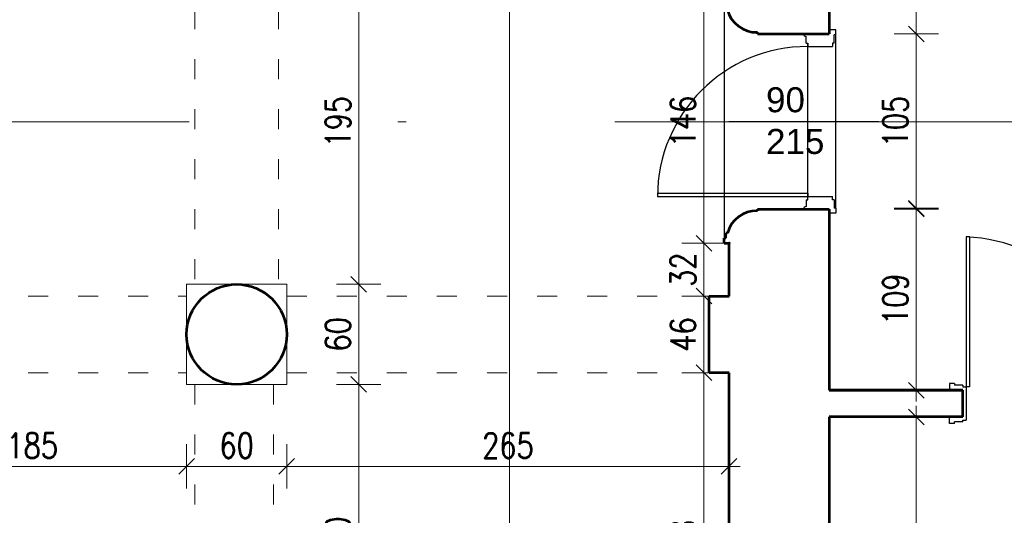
# Model space of a CAD drawing. Header units: millimetres. Extents: x 56977 to 67992, y 30187 to 42235.
# Tile 105 of 130: x 64809 to 65398, y 36090 to 36387. Entities that reach past the tile are written whole.
import ezdxf

# ---------------------------------------------------------------- set-up
doc = ezdxf.new("R2010")
doc.units = ezdxf.units.MM
doc.header["$MEASUREMENT"] = 0
doc.linetypes.add('ACAD_ISO03W100', pattern=[30, 12, -18])
doc.linetypes.add('DASHDOT', pattern=[1.01, 0.5, -0.25, 0.01, -0.25])
doc.layers.get('0').update_dxf_attribs({"lineweight": 13})
doc.layers.get('DEFPOINTS').update_dxf_attribs({"lineweight": 13})
doc.layers.add('AI-OKNA', color=4, linetype='Continuous')
doc.layers.add('okna', color=8, linetype='Continuous')
for name, color, linetype, lineweight in [('AI-OPISY', 3, 'Continuous', 13), ('AI_MURY', 40, 'Continuous', 53), ('AI_WIDOK', 8, 'Continuous', 13), ('wymiary', 8, 'Continuous', 13)]:
    doc.layers.add(name, color=color, linetype=linetype, lineweight=lineweight)
doc.styles.get("Standard").update_dxf_attribs({"font": 'txt.shx'})
doc.styles.add('Style-ROMANS', font='ROMANS.shx')
doc.styles.add('WYMIAROWY-08', font='ROMANS.shx', dxfattribs={"width": 0.8})
doc.dimstyles.new('DYBY', dxfattribs={"dimscale": 100, "dimtxt": 0.15, "dimasz": 0.05, "dimexe": 0.05, "dimexo": 0.1, "dimgap": 0.05, "dimtad": 1, "dimdec": 0, "dimdsep": 46, "dimlunit": 5, "dimtxsty": 'WYMIAROWY-08', "dimblk": 'M_STRZ', "dimcen": 0.1, "dimse1": 1, "dimse2": 1, "dimclrd": 7, "dimclre": 7, "dimclrt": 1, "dimadec": 0, "dimazin": 0, "dimtfac": 1, "dimtdec": 0, "dimtmove": 2, "dimatfit": 3, "dimldrblk": 'M_STRZ', "dimfxl": 0, "dimtolj": 1, "dimarcsym": 0})

# ---------------------------------------------------------------- blocks, each defined once
blk = doc.blocks.new('M_STRZ')
for p, q in [((0, 2.66), (0, 0)), ((-1.33, 0), (1.33, 0)), ((-0.94, -0.94), (0.94, 0.94)), ((0, 0), (0, -2.66))]:
    blk.add_line(p, q)
blk = doc.blocks.new('*U181')
at = {"layer": 'DEFPOINTS', "color": 0}
for p in [(65981.54, 37177.77), (65293.54, 35762.07), (65981.54, 35762.07)]:
    blk.add_point(p, dxfattribs=at)
at = {"layer": 'wymiary', "color": 7, "lineweight": -2}
blk.add_line((65298.54, 37177.77), (65976.54, 37177.77), dxfattribs=at)
at = {"layer": 'wymiary', "color": 7, "lineweight": -2, "xscale": 5, "yscale": 5, "zscale": 5, "rotation": 180}
blk.add_blockref('M_STRZ', (65293.54, 37177.77), dxfattribs=at)
at = {"layer": 'wymiary', "color": 7, "lineweight": -2, "xscale": 5, "yscale": 5, "zscale": 5}
blk.add_blockref('M_STRZ', (65981.54, 37177.77), dxfattribs=at)
at = {"layer": 'wymiary', "color": 1, "insert": (65637.54, 37190.27), "char_height": 15, "attachment_point": 5, "style": 'WYMIAROWY-08'}
blk.add_mtext('688', dxfattribs=at)
blk = doc.blocks.new('*D1714')
at = {"layer": 'DEFPOINTS'}
for p in [(65621.49, 37190.27), (65981.54, 37177.77), (65293.54, 35762.07), (65981.54, 35762.07)]:
    blk.add_point(p, dxfattribs=at)
at = {"layer": 'wymiary', "color": 7}
blk.add_blockref('*U181', (0, 0), dxfattribs=at)
blk = doc.blocks.new('*U814')
at = {"layer": 'DEFPOINTS', "color": 0}
for p in [(65233.54, 36253.25), (65218.51, 36221.57), (65233.54, 36221.57)]:
    blk.add_point(p, dxfattribs=at)
at = {"layer": 'wymiary', "color": 7, "lineweight": -2}
blk.add_line((65218.51, 36248.25), (65218.51, 36226.57), dxfattribs=at)
at = {"layer": 'wymiary', "color": 7, "lineweight": -2, "xscale": 5, "yscale": 5, "zscale": 5}
for p, rotation in [((65218.51, 36253.25), 90), ((65218.51, 36221.57), 270)]:
    blk.add_blockref('M_STRZ', p, dxfattribs=dict(at, rotation=rotation))
at = {"layer": 'wymiary', "color": 1, "insert": (65206.01, 36237.41), "char_height": 15, "attachment_point": 5, "rotation": 90, "style": 'WYMIAROWY-08'}
blk.add_mtext('32', dxfattribs=at)
blk = doc.blocks.new('*D2347')
at = {"layer": 'DEFPOINTS'}
for p in [(65233.54, 36253.25), (65231.01, 36248.03), (65218.51, 36221.57), (65233.54, 36221.57)]:
    blk.add_point(p, dxfattribs=at)
at = {"layer": 'wymiary', "color": 7}
blk.add_blockref('*U814', (0, 0), dxfattribs=at)
blk = doc.blocks.new('*U815')
at = {"layer": 'DEFPOINTS', "color": 0}
for p in [(65233.54, 36399.25), (65218.51, 36253.25), (65233.54, 36253.25)]:
    blk.add_point(p, dxfattribs=at)
at = {"layer": 'wymiary', "color": 7, "lineweight": -2}
blk.add_line((65218.51, 36394.25), (65218.51, 36258.25), dxfattribs=at)
at = {"layer": 'wymiary', "color": 7, "lineweight": -2, "xscale": 5, "yscale": 5, "zscale": 5}
for p, rotation in [((65218.51, 36399.25), 90), ((65218.51, 36253.25), 270)]:
    blk.add_blockref('M_STRZ', p, dxfattribs=dict(at, rotation=rotation))
at = {"layer": 'wymiary', "color": 1, "insert": (65206.01, 36326.25), "char_height": 15, "attachment_point": 5, "rotation": 90, "style": 'WYMIAROWY-08'}
blk.add_mtext('146', dxfattribs=at)
blk = doc.blocks.new('*D2348')
at = {"layer": 'DEFPOINTS'}
for p in [(65233.54, 36399.25), (65231.01, 36341.73), (65218.51, 36253.25), (65233.54, 36253.25)]:
    blk.add_point(p, dxfattribs=at)
at = {"layer": 'wymiary', "color": 7}
blk.add_blockref('*U815', (0, 0), dxfattribs=at)
blk = doc.blocks.new('*U816')
at = {"layer": 'DEFPOINTS', "color": 0}
for p in [(65233.54, 36221.57), (65218.51, 36175.57), (65233.54, 36175.57)]:
    blk.add_point(p, dxfattribs=at)
at = {"layer": 'wymiary', "color": 7, "lineweight": -2}
blk.add_line((65218.51, 36216.57), (65218.51, 36180.57), dxfattribs=at)
at = {"layer": 'wymiary', "color": 7, "lineweight": -2, "xscale": 5, "yscale": 5, "zscale": 5}
for p, rotation in [((65218.51, 36221.57), 90), ((65218.51, 36175.57), 270)]:
    blk.add_blockref('M_STRZ', p, dxfattribs=dict(at, rotation=rotation))
at = {"layer": 'wymiary', "color": 1, "insert": (65206.01, 36198.57), "char_height": 15, "attachment_point": 5, "rotation": 90, "style": 'WYMIAROWY-08'}
blk.add_mtext('46', dxfattribs=at)
blk = doc.blocks.new('*D2349')
at = {"layer": 'DEFPOINTS'}
for p in [(65233.54, 36221.57), (65231.01, 36209.19), (65218.51, 36175.57), (65233.54, 36175.57)]:
    blk.add_point(p, dxfattribs=at)
at = {"layer": 'wymiary', "color": 7}
blk.add_blockref('*U816', (0, 0), dxfattribs=at)
blk = doc.blocks.new('*U817')
at = {"layer": 'DEFPOINTS', "color": 0}
for p in [(65233.54, 36175.57), (65218.51, 35968.07), (65233.54, 35968.07)]:
    blk.add_point(p, dxfattribs=at)
at = {"layer": 'wymiary', "color": 7, "lineweight": -2}
blk.add_line((65218.51, 36170.57), (65218.51, 35973.07), dxfattribs=at)
at = {"layer": 'wymiary', "color": 7, "lineweight": -2, "xscale": 5, "yscale": 5, "zscale": 5}
for p, rotation in [((65218.51, 36175.57), 90), ((65218.51, 35968.07), 270)]:
    blk.add_blockref('M_STRZ', p, dxfattribs=dict(at, rotation=rotation))
at = {"layer": 'wymiary', "color": 1, "insert": (65206.01, 36071.82), "char_height": 15, "attachment_point": 5, "rotation": 90, "style": 'WYMIAROWY-08'}
blk.add_mtext('208', dxfattribs=at)
blk = doc.blocks.new('*D2350')
at = {"layer": 'DEFPOINTS'}
for p in [(65233.54, 36175.57), (65231.01, 36088.15), (65218.51, 35968.07), (65233.54, 35968.07)]:
    blk.add_point(p, dxfattribs=at)
at = {"layer": 'wymiary', "color": 7}
blk.add_blockref('*U817', (0, 0), dxfattribs=at)
blk = doc.blocks.new('*U831')
at = {"layer": 'DEFPOINTS', "color": 0}
for p in [(64959.54, 36423.62), (64959.54, 36228.62), (65011.67, 36228.62)]:
    blk.add_point(p, dxfattribs=at)
at = {"layer": 'wymiary', "color": 7, "lineweight": -2}
blk.add_line((65011.67, 36418.62), (65011.67, 36233.62), dxfattribs=at)
at = {"layer": 'wymiary', "color": 7, "lineweight": -2, "xscale": 5, "yscale": 5, "zscale": 5}
for p, rotation in [((65011.67, 36423.62), 90), ((65011.67, 36228.62), 270)]:
    blk.add_blockref('M_STRZ', p, dxfattribs=dict(at, rotation=rotation))
at = {"layer": 'wymiary', "color": 1, "insert": (64999.17, 36326.12), "char_height": 15, "attachment_point": 5, "rotation": 90, "style": 'WYMIAROWY-08'}
blk.add_mtext('195', dxfattribs=at)
blk = doc.blocks.new('*D2364')
at = {"layer": 'DEFPOINTS'}
for p in [(64959.54, 36423.62), (64999.17, 36341.6), (64959.54, 36228.62), (65011.67, 36228.62)]:
    blk.add_point(p, dxfattribs=at)
at = {"layer": 'wymiary', "color": 7}
blk.add_blockref('*U831', (0, 0), dxfattribs=at)
blk = doc.blocks.new('*U832')
at = {"layer": 'DEFPOINTS', "color": 0}
for p in [(64959.54, 36228.62), (64959.54, 36168.62), (65011.67, 36168.62)]:
    blk.add_point(p, dxfattribs=at)
at = {"layer": 'wymiary', "color": 7, "lineweight": -2}
blk.add_line((65011.67, 36223.62), (65011.67, 36173.62), dxfattribs=at)
at = {"layer": 'wymiary', "color": 7, "lineweight": -2, "xscale": 5, "yscale": 5, "zscale": 5}
for p, rotation in [((65011.67, 36228.62), 90), ((65011.67, 36168.62), 270)]:
    blk.add_blockref('M_STRZ', p, dxfattribs=dict(at, rotation=rotation))
at = {"layer": 'wymiary', "color": 1, "insert": (64999.17, 36198.62), "char_height": 15, "attachment_point": 5, "rotation": 90, "style": 'WYMIAROWY-08'}
blk.add_mtext('60', dxfattribs=at)
blk = doc.blocks.new('*D2365')
at = {"layer": 'DEFPOINTS'}
for p in [(64959.54, 36228.62), (64999.17, 36208.95), (64959.54, 36168.62), (65011.67, 36168.62)]:
    blk.add_point(p, dxfattribs=at)
at = {"layer": 'wymiary', "color": 7}
blk.add_blockref('*U832', (0, 0), dxfattribs=at)
blk = doc.blocks.new('*U833')
at = {"layer": 'DEFPOINTS', "color": 0}
for p in [(64959.54, 36168.62), (64959.54, 35979.12), (65011.67, 35979.12)]:
    blk.add_point(p, dxfattribs=at)
at = {"layer": 'wymiary', "color": 7, "lineweight": -2}
blk.add_line((65011.67, 36163.62), (65011.67, 35984.12), dxfattribs=at)
at = {"layer": 'wymiary', "color": 7, "lineweight": -2, "xscale": 5, "yscale": 5, "zscale": 5}
for p, rotation in [((65011.67, 36168.62), 90), ((65011.67, 35979.12), 270)]:
    blk.add_blockref('M_STRZ', p, dxfattribs=dict(at, rotation=rotation))
at = {"layer": 'wymiary', "color": 1, "insert": (64999.17, 36073.87), "char_height": 15, "attachment_point": 5, "rotation": 90, "style": 'WYMIAROWY-08'}
blk.add_mtext('190', dxfattribs=at)
blk = doc.blocks.new('*D2366')
at = {"layer": 'DEFPOINTS'}
for p in [(64959.54, 36168.62), (64999.17, 36089.35), (64959.54, 35979.12), (65011.67, 35979.12)]:
    blk.add_point(p, dxfattribs=at)
at = {"layer": 'wymiary', "color": 7}
blk.add_blockref('*U833', (0, 0), dxfattribs=at)
blk = doc.blocks.new('*U952')
at = {"layer": 'DEFPOINTS', "color": 0}
for p in [(65011.67, 39375.07), (65011.65, 31744.07), (65102.04, 31744.07)]:
    blk.add_point(p, dxfattribs=at)
at = {"layer": 'wymiary', "color": 7, "lineweight": -2}
blk.add_line((65102.05, 39370.07), (65102.04, 31749.07), dxfattribs=at)
at = {"layer": 'wymiary', "color": 7, "lineweight": -2, "xscale": 5, "yscale": 5, "zscale": 5}
for p, rotation in [((65102.05, 39375.07), 89.99988153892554), ((65102.04, 31744.07), 269.9998815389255)]:
    blk.add_blockref('M_STRZ', p, dxfattribs=dict(at, rotation=rotation))
at = {"layer": 'wymiary', "color": 1, "insert": (65089.54, 35559.57), "char_height": 15, "attachment_point": 5, "rotation": 89.99988, "style": 'WYMIAROWY-08'}
blk.add_mtext('\\H15.000000;7631', dxfattribs=at)
blk = doc.blocks.new('*D2485')
at = {"layer": 'DEFPOINTS'}
for p in [(65011.67, 39375.07), (65089.54, 35581.62), (65011.65, 31744.07), (65102.04, 31744.07)]:
    blk.add_point(p, dxfattribs=at)
at = {"layer": 'wymiary', "color": 7}
blk.add_blockref('*U952', (0, 0), dxfattribs=at)
blk = doc.blocks.new('*U1108')
at = {"layer": 'DEFPOINTS', "color": 0}
for p in [(64723.54, 36171.12), (64908.54, 36168.62), (64908.54, 36119.43)]:
    blk.add_point(p, dxfattribs=at)
at = {"layer": 'wymiary', "color": 7, "lineweight": -2}
blk.add_line((64728.54, 36119.43), (64903.54, 36119.43), dxfattribs=at)
at = {"layer": 'wymiary', "color": 7, "lineweight": -2, "xscale": 5, "yscale": 5, "zscale": 5, "rotation": 180}
blk.add_blockref('M_STRZ', (64723.54, 36119.43), dxfattribs=at)
at = {"layer": 'wymiary', "color": 7, "lineweight": -2, "xscale": 5, "yscale": 5, "zscale": 5}
blk.add_blockref('M_STRZ', (64908.54, 36119.43), dxfattribs=at)
at = {"layer": 'wymiary', "color": 1, "insert": (64816.04, 36131.93), "char_height": 15, "attachment_point": 5, "style": 'WYMIAROWY-08'}
blk.add_mtext('185', dxfattribs=at)
blk = doc.blocks.new('*D2641')
at = {"layer": 'DEFPOINTS'}
for p in [(64723.54, 36171.12), (64908.54, 36168.62), (64908.54, 36119.43), (64800.56, 36106.93)]:
    blk.add_point(p, dxfattribs=at)
at = {"layer": 'wymiary', "color": 7}
blk.add_blockref('*U1108', (0, 0), dxfattribs=at)
blk = doc.blocks.new('*U1109')
at = {"layer": 'DEFPOINTS', "color": 0}
for p in [(64908.54, 36168.62), (64968.54, 36168.62), (64968.54, 36119.43)]:
    blk.add_point(p, dxfattribs=at)
at = {"layer": 'wymiary', "color": 7, "lineweight": -2}
blk.add_line((64913.54, 36119.43), (64963.54, 36119.43), dxfattribs=at)
at = {"layer": 'wymiary', "color": 7, "lineweight": -2, "xscale": 5, "yscale": 5, "zscale": 5, "rotation": 180}
blk.add_blockref('M_STRZ', (64908.54, 36119.43), dxfattribs=at)
at = {"layer": 'wymiary', "color": 7, "lineweight": -2, "xscale": 5, "yscale": 5, "zscale": 5}
blk.add_blockref('M_STRZ', (64968.54, 36119.43), dxfattribs=at)
at = {"layer": 'wymiary', "color": 1, "insert": (64938.54, 36131.93), "char_height": 15, "attachment_point": 5, "style": 'WYMIAROWY-08'}
blk.add_mtext('60', dxfattribs=at)
blk = doc.blocks.new('*D2642')
at = {"layer": 'DEFPOINTS'}
for p in [(64908.54, 36168.62), (64968.54, 36168.62), (64968.54, 36119.43), (64928.2, 36106.93)]:
    blk.add_point(p, dxfattribs=at)
at = {"layer": 'wymiary', "color": 7}
blk.add_blockref('*U1109', (0, 0), dxfattribs=at)
blk = doc.blocks.new('*U1110')
at = {"layer": 'DEFPOINTS', "color": 0}
for p in [(64968.54, 36168.62), (65233.54, 36154.41), (65233.54, 36119.43)]:
    blk.add_point(p, dxfattribs=at)
at = {"layer": 'wymiary', "color": 7, "lineweight": -2}
blk.add_line((64973.54, 36119.43), (65228.54, 36119.43), dxfattribs=at)
at = {"layer": 'wymiary', "color": 7, "lineweight": -2, "xscale": 5, "yscale": 5, "zscale": 5, "rotation": 180}
blk.add_blockref('M_STRZ', (64968.54, 36119.43), dxfattribs=at)
at = {"layer": 'wymiary', "color": 7, "lineweight": -2, "xscale": 5, "yscale": 5, "zscale": 5}
blk.add_blockref('M_STRZ', (65233.54, 36119.43), dxfattribs=at)
at = {"layer": 'wymiary', "color": 1, "insert": (65101.04, 36131.93), "char_height": 15, "attachment_point": 5, "style": 'WYMIAROWY-08'}
blk.add_mtext('265', dxfattribs=at)
blk = doc.blocks.new('*D2643')
at = {"layer": 'DEFPOINTS'}
for p in [(64968.54, 36168.62), (65233.54, 36154.41), (65233.54, 36119.43), (65084.7, 36106.93)]:
    blk.add_point(p, dxfattribs=at)
at = {"layer": 'wymiary', "color": 7}
blk.add_blockref('*U1110', (0, 0), dxfattribs=at)
blk = doc.blocks.new('*U1178')
at = {"layer": 'DEFPOINTS', "color": 0}
for p in [(65293.54, 36483.07), (65293.54, 36378.75), (65345.67, 36378.75)]:
    blk.add_point(p, dxfattribs=at)
at = {"layer": 'wymiary', "color": 7, "lineweight": -2}
blk.add_line((65345.67, 36478.07), (65345.67, 36383.75), dxfattribs=at)
at = {"layer": 'wymiary', "color": 7, "lineweight": -2, "xscale": 5, "yscale": 5, "zscale": 5}
for p, rotation in [((65345.67, 36483.07), 90), ((65345.67, 36378.75), 270)]:
    blk.add_blockref('M_STRZ', p, dxfattribs=dict(at, rotation=rotation))
at = {"layer": 'wymiary', "color": 1, "insert": (65333.17, 36430.91), "char_height": 15, "attachment_point": 5, "rotation": 90, "style": 'WYMIAROWY-08'}
blk.add_mtext('105', dxfattribs=at)
blk = doc.blocks.new('*D2711')
at = {"layer": 'DEFPOINTS'}
for p in [(65293.54, 36483.07), (65333.17, 36446.39), (65293.54, 36378.75), (65345.67, 36378.75)]:
    blk.add_point(p, dxfattribs=at)
at = {"layer": 'wymiary', "color": 7}
blk.add_blockref('*U1178', (0, 0), dxfattribs=at)
blk = doc.blocks.new('*U1179')
at = {"layer": 'DEFPOINTS', "color": 0}
for p in [(65293.54, 36378.75), (65293.54, 36273.75), (65345.67, 36273.75)]:
    blk.add_point(p, dxfattribs=at)
at = {"layer": 'wymiary', "color": 7, "lineweight": -2}
blk.add_line((65345.67, 36373.75), (65345.67, 36278.75), dxfattribs=at)
at = {"layer": 'wymiary', "color": 7, "lineweight": -2, "xscale": 5, "yscale": 5, "zscale": 5}
for p, rotation in [((65345.67, 36378.75), 90), ((65345.67, 36273.75), 270)]:
    blk.add_blockref('M_STRZ', p, dxfattribs=dict(at, rotation=rotation))
at = {"layer": 'wymiary', "color": 1, "insert": (65333.17, 36326.25), "char_height": 15, "attachment_point": 5, "rotation": 90, "style": 'WYMIAROWY-08'}
blk.add_mtext('105', dxfattribs=at)
blk = doc.blocks.new('*D2712')
at = {"layer": 'DEFPOINTS'}
for p in [(65293.54, 36378.75), (65333.17, 36341.73), (65293.54, 36273.75), (65345.67, 36273.75)]:
    blk.add_point(p, dxfattribs=at)
at = {"layer": 'wymiary', "color": 7}
blk.add_blockref('*U1179', (0, 0), dxfattribs=at)
blk = doc.blocks.new('*U1277')
at = {"layer": 'DEFPOINTS', "color": 0}
for p in [(65293.54, 36149.07), (65293.54, 35917.88), (65345.67, 35917.88)]:
    blk.add_point(p, dxfattribs=at)
at = {"layer": 'wymiary', "color": 7, "lineweight": -2}
blk.add_line((65345.67, 36144.07), (65345.67, 35922.88), dxfattribs=at)
at = {"layer": 'wymiary', "color": 7, "lineweight": -2, "xscale": 5, "yscale": 5, "zscale": 5}
for p, rotation in [((65345.67, 36149.07), 90), ((65345.67, 35917.88), 270)]:
    blk.add_blockref('M_STRZ', p, dxfattribs=dict(at, rotation=rotation))
at = {"layer": 'wymiary', "color": 1, "insert": (65333.17, 36033.47), "char_height": 15, "attachment_point": 5, "rotation": 90, "style": 'WYMIAROWY-08'}
blk.add_mtext('231', dxfattribs=at)
blk = doc.blocks.new('*D2808')
at = {"layer": 'DEFPOINTS'}
for p in [(65293.54, 36149.07), (65333.17, 36049.81), (65293.54, 35917.88), (65345.67, 35917.88)]:
    blk.add_point(p, dxfattribs=at)
at = {"layer": 'wymiary', "color": 7}
blk.add_blockref('*U1277', (0, 0), dxfattribs=at)
blk = doc.blocks.new('*U1278')
at = {"layer": 'DEFPOINTS', "color": 0}
for p in [(65293.54, 36274.25), (65293.54, 36165.07), (65345.67, 36165.07)]:
    blk.add_point(p, dxfattribs=at)
at = {"layer": 'wymiary', "color": 7, "lineweight": -2}
blk.add_line((65345.67, 36269.25), (65345.67, 36170.07), dxfattribs=at)
at = {"layer": 'wymiary', "color": 7, "lineweight": -2, "xscale": 5, "yscale": 5, "zscale": 5}
for p, rotation in [((65345.67, 36274.25), 90), ((65345.67, 36165.07), 270)]:
    blk.add_blockref('M_STRZ', p, dxfattribs=dict(at, rotation=rotation))
at = {"layer": 'wymiary', "color": 1, "insert": (65333.17, 36219.66), "char_height": 15, "attachment_point": 5, "rotation": 90, "style": 'WYMIAROWY-08'}
blk.add_mtext('109', dxfattribs=at)
blk = doc.blocks.new('*D2809')
at = {"layer": 'DEFPOINTS'}
for p in [(65293.54, 36274.25), (65333.17, 36235.14), (65293.54, 36165.07), (65345.67, 36165.07)]:
    blk.add_point(p, dxfattribs=at)
at = {"layer": 'wymiary', "color": 7}
blk.add_blockref('*U1278', (0, 0), dxfattribs=at)

msp = doc.modelspace()

# ---------------------------------------------------------------- linework, layer by layer
at = {"layer": 'AI-OKNA'}
for p, q in [((65297.54, 36381.25), (65293.54, 36381.25)), ((65297.54, 36378.25), (65297.54, 36381.25)), ((65279.69, 36373.25), (65279.69, 36377.25)), ((65296.54, 36373.25), (65296.54, 36378.25)), ((65297.54, 36378.25), (65296.54, 36378.25)), ((65297.54, 36274.25), (65297.54, 36378.25)), ((65279.69, 36373.25), (65280.69, 36373.25)), ((65280.69, 36281.75), (65280.69, 36373.25)), ((65280.69, 36373.25), (65280.69, 36371.25)), ((65280.69, 36371.25), (65295.54, 36371.25)), ((65295.54, 36373.25), (65295.54, 36371.25)), ((65296.54, 36373.25), (65295.54, 36373.25)), ((65233.36, 36326.25), (65323.36, 36326.25)), ((65190.69, 36283.25), (65280.69, 36283.25)), ((65190.69, 36283.25), (65190.69, 36281.25)), ((65190.69, 36281.25), (65280.69, 36281.25)), ((65280.69, 36283.25), (65280.69, 36281.25)), ((65280.69, 36281.25), (65295.54, 36281.25)), ((65280.69, 36279.25), (65280.69, 36281.25)), ((65295.54, 36279.25), (65295.54, 36281.25)), ((65279.69, 36279.25), (65280.69, 36279.25)), ((65279.69, 36279.25), (65279.69, 36275.25)), ((65296.54, 36279.25), (65295.54, 36279.25)), ((65296.54, 36279.25), (65296.54, 36274.25)), ((65297.54, 36274.25), (65296.54, 36274.25)), ((65297.54, 36274.25), (65297.54, 36271.25)), ((65297.54, 36271.25), (65293.54, 36271.25)), ((65377.54, 36257.07), (65375.54, 36257.07)), ((65375.54, 36257.07), (65375.54, 36167.07)), ((65377.54, 36257.07), (65377.54, 36167.07)), ((65368.54, 36169.07), (65365.54, 36169.07)), ((65365.54, 36169.07), (65365.54, 36165.07)), ((65368.54, 36169.07), (65368.54, 36168.07)), ((65373.54, 36168.07), (65368.54, 36168.07)), ((65373.54, 36168.07), (65373.54, 36167.07)), ((65373.54, 36167.07), (65375.54, 36167.07)), ((65373.54, 36149.07), (65373.54, 36165.07)), ((65375.54, 36167.07), (65375.54, 36147.07)), ((65377.54, 36167.07), (65375.54, 36167.07)), ((65365.54, 36145.07), (65365.54, 36149.07)), ((65368.54, 36145.07), (65365.54, 36145.07)), ((65373.54, 36146.07), (65368.54, 36146.07)), ((65368.54, 36145.07), (65368.54, 36146.07)), ((65373.54, 36147.07), (65375.54, 36147.07)), ((65373.54, 36146.07), (65373.54, 36147.07))]:
    msp.add_line(p, q, dxfattribs=at)
for centre, radius, start, end in [((65279.69, 36378.75), 1.5, 180, 270), ((65280.69, 36281.25), 90, 90, 180), ((65279.69, 36273.75), 1.5, 90, 180), ((65370.93, 36155.96), 101.21, 6.30069, 87.39453)]:
    msp.add_arc(centre, radius, start, end, dxfattribs=at)
at = {"layer": 'AI_MURY'}
for p, q in [((65293.54, 36483.07), (65293.54, 36378.75)), ((65250.54, 36378.75), (65250.54, 36379.75)), ((65250.54, 36378.75), (65293.54, 36378.75)), ((65250.54, 36273.75), (65293.54, 36273.75)), ((65250.54, 36273.75), (65250.54, 36272.75)), ((65293.54, 36273.75), (65293.54, 36165.07)), ((65231.54, 36256.25), (65230.54, 36256.25)), ((65230.54, 36253.25), (65230.54, 36256.25)), ((65232.54, 36259.25), (65231.54, 36259.25)), ((65231.54, 36256.25), (65231.54, 36259.25)), ((65230.54, 36253.25), (65233.54, 36253.25)), ((65233.54, 36221.57), (65233.54, 36253.25)), ((65221.54, 36175.57), (65221.54, 36221.57)), ((65221.54, 36221.57), (65233.54, 36221.57)), ((65233.54, 36175.57), (65221.54, 36175.57)), ((65233.54, 35968.07), (65233.54, 36175.57)), ((65373.54, 36165.07), (65293.54, 36165.07)), ((65293.54, 36165.07), (65373.54, 36165.07)), ((65373.54, 36149.07), (65373.54, 36165.07)), ((65373.54, 36149.07), (65373.54, 36165.07)), ((65373.54, 36149.07), (65373.54, 36165.07)), ((65373.54, 36149.07), (65293.54, 36149.07)), ((65293.54, 36149.07), (65293.54, 35917.88))]:
    msp.add_line(p, q, dxfattribs=at)
msp.add_circle((64938.54, 36198.62), 30, dxfattribs=at)
for centre, start, end in [((65249.99, 36397.75), 194.44004, 271.72608), ((65249.99, 36254.76), 88.27392, 165.55996)]:
    msp.add_arc(centre, 18, start, end, dxfattribs=at)
msp.add_point((65233.54, 36253.25), dxfattribs=at)
at = {"layer": 'AI_WIDOK', "color": 251, "linetype": 'ACAD_ISO03W100'}
for p, q in [((64913.54, 36423.62), (64913.54, 36228.62)), ((64963.54, 36423.62), (64963.54, 36228.62)), ((64723.54, 36221.62), (64908.54, 36221.62)), ((64968.54, 36221.62), (65222.54, 36221.62)), ((64723.54, 36175.62), (64908.54, 36175.62)), ((64968.54, 36175.62), (65222.54, 36175.62)), ((64913.54, 36168.62), (64913.54, 35968.12)), ((64960.53, 36168.62), (64960.53, 35968.12))]:
    msp.add_line(p, q, dxfattribs=at)
at = {"layer": 'AI_WIDOK', "color": 251, "linetype": 'DASHDOT', "ltscale": 500}
msp.add_line((67940.04, 36326.12), (56977.03, 36326.12), dxfattribs=at)
at = {"layer": 'AI_WIDOK', "color": 251, "linetype": 'Continuous'}
for p, q in [((64908.54, 36228.62), (64908.54, 36168.62)), ((64908.54, 36228.62), (64968.54, 36228.62)), ((64968.54, 36228.62), (64968.54, 36168.62)), ((64908.54, 36168.62), (64968.54, 36168.62))]:
    msp.add_line(p, q, dxfattribs=at)
at = {"layer": 'okna'}
msp.add_line((65230.54, 36396.25), (65230.54, 36256.25), dxfattribs=at)

# ---------------------------------------------------------------- texts
at = {"layer": 'AI-OPISY', "insert": (65255.7, 36346.81), "char_height": 15, "width": 45.2902, "attachment_point": 1}
msp.add_mtext('\\fArial|b0|i0|c238|p39;90\\P215', dxfattribs=at)

# ---------------------------------------------------------------- dimensions: what is measured, and where the dimension line sits
at = {"layer": 'wymiary', "color": 7}
for base, p1, p2, angle, picture, middle in [((65102.04, 31744.07), (65011.67, 39375.07), (65011.65, 31744.07), 269.99988, '*D2485', (65089.54, 35581.62)), ((65345.67, 36378.75), (65293.54, 36483.07), (65293.54, 36378.75), 270, '*D2711', (65333.17, 36446.39)), ((65011.67, 36228.62), (64959.54, 36423.62), (64959.54, 36228.62), 270, '*D2364', (64999.17, 36341.6)), ((65218.51, 36253.25), (65233.54, 36399.25), (65233.54, 36253.25), 270, '*D2348', (65231.01, 36341.73)), ((65345.67, 36273.75), (65293.54, 36378.75), (65293.54, 36273.75), 270, '*D2712', (65333.17, 36341.73)), ((65345.67, 36165.07), (65293.54, 36274.25), (65293.54, 36165.07), 270, '*D2809', (65333.17, 36235.14)), ((65218.51, 36221.57), (65233.54, 36253.25), (65233.54, 36221.57), 270, '*D2347', (65231.01, 36248.03)), ((65011.67, 36168.62), (64959.54, 36228.62), (64959.54, 36168.62), 270, '*D2365', (64999.17, 36208.95)), ((65218.51, 36175.57), (65233.54, 36221.57), (65233.54, 36175.57), 270, '*D2349', (65231.01, 36209.19)), ((65218.512743, 35968.06829895), (65233.53528189, 36175.56829895), (65233.53528189, 35968.06829895), 270, '*D2350', (65231.012743, 36088.15401323)), ((65011.66788322, 35979.11686225), (64959.53528189, 36168.61686225), (64959.53528189, 35979.11686225), 270, '*D2366', (64999.16788322, 36089.34543368)), ((65345.67, 35917.88), (65293.54, 36149.07), (65293.54, 35917.88), 270, '*D2808', (65333.17, 36049.81))]:
    dim = msp.add_linear_dim(base=base, p1=p1, p2=p2, angle=angle, dimstyle='DYBY', override={"dimtad": 0, "dimtxsty": 'Style-ROMANS', "dimcen": 0.001, "dimclrd": 0, "dimclre": 0}, dxfattribs=at)
    dim.commit()
    dim.dimension.update_dxf_attribs({"geometry": picture, "text_midpoint": middle, "dimtype": 128})
for base, p1, p2, picture, middle in [((65981.54, 37177.77), (65293.54, 35762.07), (65981.54, 35762.07), '*D1714', (65621.49, 37190.27)), ((64908.54, 36119.43), (64723.54, 36171.12), (64908.54, 36168.62), '*D2641', (64800.56, 36106.93)), ((64968.54, 36119.43), (64908.54, 36168.62), (64968.54, 36168.62), '*D2642', (64928.2, 36106.93)), ((65233.54, 36119.43), (64968.54, 36168.62), (65233.54, 36154.41), '*D2643', (65084.7, 36106.93))]:
    dim = msp.add_linear_dim(base=base, p1=p1, p2=p2, dimstyle='DYBY', override={"dimtad": 0, "dimtxsty": 'Style-ROMANS', "dimcen": 0.001, "dimclrd": 0, "dimclre": 0}, dxfattribs=at)
    dim.commit()
    dim.dimension.update_dxf_attribs({"geometry": picture, "text_midpoint": middle, "dimtype": 128})

doc.saveas('drawing.dxf')
